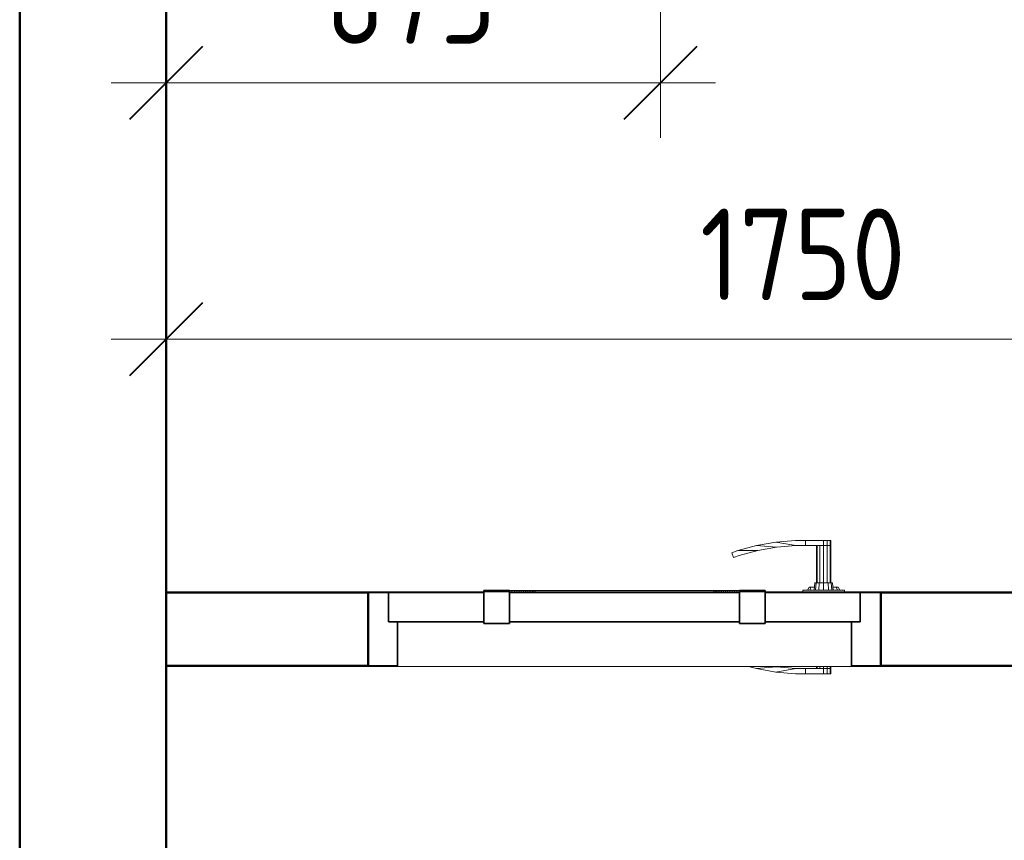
# Model space of a CAD drawing. Header units: millimetres. Extents: x -121 to 18014, y 1231 to 43166.
# Tile 9 of 49: x 7214 to 8559, y 40838 to 41957. Entities that reach past the tile are written whole.
import ezdxf

# ---------------------------------------------------------------- set-up
doc = ezdxf.new("R2010")
doc.units = ezdxf.units.MM
for name, color, linetype, lineweight in [('A-____-____-DIMS', 211, 'Continuous', 9), ('A-____-____-DIMS-50', 211, 'Continuous', 9), ('A-DOOR-____-MCUT', 31, 'Continuous', 35), ('A-DOOR-____-OTLN', 31, 'Continuous', 20), ('A-GENM-____-MCUT', 13, 'Continuous', 50), ('A-GENM-____-OTLN', 13, 'Continuous', 20), ('A-WALL-____-MCUT', 113, 'Continuous', 50), ('A-WALL-____-OTLN', 113, 'Continuous', 20)]:
    doc.layers.add(name, color=color, linetype=linetype, lineweight=lineweight)
doc.styles.add('GOST Common_1', font='GOST_Common.ttf', dxfattribs={"width": 0.9, "height": 125})
doc.dimstyles.new('ADSK_Основной_2_5_мм', dxfattribs={"dimscale": 304.8, "dimtxt": 0.412449, "dimasz": 0.328084, "dimexe": 0.246063, "dimexo": 0.000807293, "dimgap": 0.049213, "dimtad": 1, "dimdec": 0, "dimlfac": 304.8, "dimdsep": 46, "dimtxsty": 'GOST Common_1', "dimblk1": 'OBLIQUE', "dimblk2": 'OBLIQUE', "dimsah": 1, "dimcen": 0.09, "dimdle": 0.246063, "dimazin": 2, "dimtfac": 1, "dimtdec": 4, "dimtix": 1, "dimtmove": 0, "dimatfit": 3, "dimfxl": 1, "dimtvp": 1, "dimtolj": 1, "dimtzin": 0, "dimlwd": 20, "dimlwe": 20, "dimarcsym": 2})

# ---------------------------------------------------------------- blocks, each defined once
blk = doc.blocks.new('Прямая форма - 83 new-608956-В_Этаж 02_Канализация')
at = {"layer": 'A-DOOR-____-MCUT', "color": 9}
for p, q in [((-322, 0), (-350, 0)), ((-350, 0), (-350, -100)), ((-192, 0), (-322, 0)), ((-322, 0), (-322, -40)), ((-322, -40), (-322, 0)), ((-157, 2.5), (-192, 2.5)), ((-192, 2.5), (-192, -42.5)), ((-192, -40), (-192, 0)), ((-157, -42.5), (-157, 2.5)), ((157, 0), (-157, 0)), ((-157, 0), (-157, -40)), ((192, 2.5), (157, 2.5)), ((157, 2.5), (157, -42.5)), ((157, -40), (157, 0)), ((192, -42.5), (192, 2.5)), ((322, 0), (192, 0)), ((192, 0), (192, -40)), ((322, -40), (322, 0)), ((350, 0), (322, 0)), ((322, 0), (322, -40)), ((350, -100), (350, 0)), ((-322, -40), (-192, -40)), ((-310, -40), (-322, -40)), ((-310, -100), (-310, -40)), ((-157, -40), (157, -40)), ((192, -40), (322, -40)), ((310, -40), (310, -100)), ((322, -40), (310, -40)), ((-192, -42.5), (-157, -42.5)), ((157, -42.5), (192, -42.5)), ((-350, -100), (-310, -100)), ((310, -100), (350, -100))]:
    blk.add_line(p, q, dxfattribs=at)
at = {"layer": 'A-DOOR-____-OTLN', "color": 253}
for p, q in [((180.5, 64), (206.9, 68.7)), ((233.6, 71), (206.9, 68.7)), ((206.9, 68.7), (233.9, 64)), ((247, 71), (233.6, 71)), ((247, 64), (247, 71)), ((247, 71), (272, 71)), ((247, 64), (247, 71)), ((272, 71), (277, 71)), ((272, 64), (272, 71)), ((277, 71), (280.7, 71)), ((277, 64), (277, 71)), ((280.7, 71), (282, 71)), ((280.7, 64), (280.7, 71)), ((282, 64), (282, 71)), ((146.5, 54.1), (154.6, 57.1)), ((148.8, 47.5), (146.5, 54.1)), ((154.6, 57.1), (180.5, 64)), ((154.6, 57.1), (182, 57.2)), ((182, 57.2), (156.7, 50.4)), ((180.5, 64), (207.8, 61.7)), ((207.8, 61.7), (182, 57.2)), ((207.8, 61.7), (233.9, 64)), ((233.9, 64), (247, 64)), ((272, 64), (247, 64)), ((262, 13), (262, 64)), ((263.3, 64), (263.3, 13)), ((267, 64), (267, 13)), ((272, 13), (272, 64)), ((277, 64), (272, 64)), ((277, 64), (272, 64)), ((277, 13), (277, 64)), ((277, 64), (280.7, 64)), ((280.7, 64), (277, 64)), ((280.7, 64), (282, 64)), ((280.7, 13), (280.7, 64)), ((282, 64), (280.7, 64)), ((282, 13), (282, 64)), ((156.7, 50.4), (148.8, 47.5)), ((-157, 2.5), (-153.6, 2.5)), ((-153.6, 2.5), (-150.3, 2.5)), ((-153.6, 1), (-153.6, 2.5)), ((-150.3, 2.5), (-147, 2.5)), ((-150.3, 1), (-150.3, 2.5)), ((-147, 2.5), (-143.9, 2.5)), ((-147, 1), (-147, 2.5)), ((-143.9, 2.5), (-140.9, 2.5)), ((-143.9, 1), (-143.9, 2.5)), ((-140.9, 2.5), (-138, 2.5)), ((-140.9, 1), (-140.9, 2.5)), ((-138, 2.5), (-135.3, 2.5)), ((-138, 1), (-138, 2.5)), ((-135.3, 2.5), (-132.7, 2.5)), ((-135.3, 1), (-135.3, 2.5)), ((-132.7, 2.5), (-130.3, 2.5)), ((-132.7, 1), (-132.7, 2.5)), ((-130.3, 2.5), (-127.9, 2.5)), ((-130.3, 1), (-130.3, 2.5)), ((-127.9, 2.5), (-125.8, 2.5)), ((-127.9, 1), (-127.9, 2.5)), ((-125.8, 2.5), (-123.8, 2.5)), ((-125.8, 1), (-125.8, 2.5)), ((-123.8, 2.5), (-122, 2.5)), ((-123.8, 1), (-123.8, 2.5)), ((-122, 2.5), (0, 2.5)), ((-122, 1), (-122, 2.5)), ((0, 2.5), (122, 2.5)), ((122, 2.5), (123.8, 2.5)), ((122, 1), (122, 2.5)), ((123.8, 2.5), (125.8, 2.5)), ((123.8, 1), (123.8, 2.5)), ((125.8, 2.5), (127.9, 2.5)), ((125.8, 1), (125.8, 2.5)), ((127.9, 2.5), (130.3, 2.5)), ((127.9, 1), (127.9, 2.5)), ((130.3, 2.5), (132.7, 2.5)), ((130.3, 1), (130.3, 2.5)), ((132.7, 2.5), (135.3, 2.5)), ((132.7, 1), (132.7, 2.5)), ((135.3, 2.5), (138, 2.5)), ((135.3, 1), (135.3, 2.5)), ((138, 2.5), (140.9, 2.5)), ((138, 1), (138, 2.5)), ((140.9, 2.5), (143.9, 2.5)), ((140.9, 1), (140.9, 2.5)), ((143.9, 2.5), (147, 2.5)), ((143.9, 1), (143.9, 2.5)), ((147, 2.5), (150.3, 2.5)), ((147, 1), (147, 2.5)), ((150.3, 2.5), (153.6, 2.5)), ((150.3, 1), (150.3, 2.5)), ((153.6, 2.5), (157, 2.5)), ((153.6, 1), (153.6, 2.5)), ((300.5, 3), (243.5, 3)), ((243.5, 3), (243.5, 1)), ((250, 3), (252, 7)), ((254.7, 7), (252, 7)), ((252.9, 3), (254.7, 7)), ((254.7, 7), (259.4, 7)), ((259, 3), (260, 13)), ((261.6, 13), (260, 13)), ((260.7, 3), (261.6, 13)), ((261.6, 13), (266, 13)), ((266, 13), (265.5, 3)), ((266, 13), (272, 13)), ((272, 13), (278, 13)), ((272, 13), (272, 3)), ((278, 13), (282.4, 13)), ((278, 13), (278.5, 3)), ((282.4, 13), (284, 13)), ((282.4, 13), (283.3, 3)), ((284, 13), (285, 3)), ((284.6, 7), (289.3, 7)), ((289.3, 7), (292, 7)), ((289.3, 7), (291.1, 3)), ((292, 7), (294, 3)), ((300.5, 1), (300.5, 3)), ((180.5, -104), (169.3, -101)), ((207.8, -101.7), (180.5, -104)), ((180.5, -104), (206.9, -108.7)), ((203.7, -101), (207.8, -101.7)), ((233.9, -104), (206.9, -108.7)), ((207.8, -101.7), (233.9, -104)), ((247, -104), (233.9, -104)), ((247, -104), (272, -104)), ((247, -111), (247, -104)), ((247, -111), (247, -104)), ((262, -104), (262, -101)), ((263.3, -101), (263.3, -104)), ((267, -101), (267, -104)), ((272, -104), (272, -101)), ((272, -104), (277, -104)), ((272, -111), (272, -104)), ((277, -104), (272, -104)), ((277, -104), (277, -101)), ((277, -104), (280.7, -104)), ((277, -111), (277, -104)), ((280.7, -104), (277, -104)), ((280.7, -104), (280.7, -101)), ((280.7, -104), (282, -104)), ((280.7, -111), (280.7, -104)), ((282, -104), (280.7, -104)), ((282, -104), (282, -101)), ((282, -111), (282, -104)), ((206.9, -108.7), (233.6, -111)), ((233.6, -111), (247, -111)), ((272, -111), (247, -111)), ((277, -111), (272, -111)), ((280.7, -111), (277, -111)), ((282, -111), (280.7, -111))]:
    blk.add_line(p, q, dxfattribs=at)
blk = doc.blocks.new('Прямая форма - DOO - 010-609562-В_Этаж 02_Канализация')
blk.add_blockref('Прямая форма - 83 new-608956-В_Этаж 02_Канализация', (350, 0))
blk = doc.blocks.new('Прямая форма - 83 new-609584-В_Этаж 02_Канализация')
at = {"layer": 'A-WALL-____-MCUT', "color": 53}
for p, q in [((475.8, 0), (200, 0)), ((200, 0), (200, -100)), ((475.8, -100), (475.8, 0)), ((2703, 0), (1175.8, 0)), ((1175.8, 0), (1175.8, -100)), ((200, -100), (475.8, -100)), ((1175.8, -100), (3500, -100))]:
    blk.add_line(p, q, dxfattribs=at)
blk = doc.blocks.new('Прямая форма - SW - 005-609585-В_Этаж 02_Канализация')
blk.add_blockref('Прямая форма - 83 new-609584-В_Этаж 02_Канализация', (0, 0))
blk = doc.blocks.new('Family - DOO - 010-609587-В_Этаж 02_Канализация')
at = {"layer": 'A-GENM-____-MCUT', "lineweight": 9}
for p, q in [((350, 1), (-350, 1)), ((-350, 1), (-350, -101)), ((350, -101), (350, 1)), ((-350, -101), (350, -101))]:
    blk.add_line(p, q, dxfattribs=at)
blk = doc.blocks.new('Прямая форма - 83 new-610258-В_Этаж 02_Канализация')
at = {"layer": 'A-WALL-____-MCUT', "color": 53}
for p, q in [((7000, 0), (4620, 0)), ((4620, -200), (7000, -200))]:
    blk.add_line(p, q, dxfattribs=at)
blk = doc.blocks.new('Прямая форма - SW - 008-610259-В_Этаж 02_Канализация')
blk.add_blockref('Прямая форма - 83 new-610258-В_Этаж 02_Канализация', (0, 0))
blk = doc.blocks.new('83 new_ifc_RVT-1-В_Этаж 02_Канализация')
at = {"layer": 'A-DOOR-____-OTLN', "color": 253, "lineweight": 20}
blk.add_blockref('Прямая форма - DOO - 010-609562-В_Этаж 02_Канализация', (21386.1, 41175.8), dxfattribs=at)
at = {"layer": 'A-GENM-____-OTLN', "color": 253, "lineweight": 20}
blk.add_blockref('Family - DOO - 010-609587-В_Этаж 02_Канализация', (21736.1, 41175.8), dxfattribs=at)
at = {"layer": 'A-WALL-____-OTLN', "color": 253, "lineweight": 20, "rotation": 90}
blk.add_blockref('Прямая форма - SW - 008-610259-В_Этаж 02_Канализация', (20910.3, 35475.8), dxfattribs=at)
at = {"layer": 'A-WALL-____-OTLN', "color": 253, "lineweight": 20}
blk.add_blockref('Прямая форма - SW - 005-609585-В_Этаж 02_Канализация', (20910.3, 41175.8), dxfattribs=at)
blk = doc.blocks.new('DIMBLOCK1-В_Этаж 02_Канализация')
at = {"layer": 'A-____-____-DIMS-50', "lineweight": 20}
for p, q in [((8089.4, 41871.4), (8089.4, 42309.7)), ((7414.4, 41871.4), (7414.4, 41946.4)), ((7339.4, 41871.4), (8164.4, 41871.4)), ((7414.4, 41871.4), (7414.4, 41867.1)), ((8089.4, 41871.4), (8089.4, 41796.4))]:
    blk.add_line(p, q, dxfattribs=at)
at = {"layer": 'A-____-____-DIMS-50', "lineweight": 40}
for p, q in [((7414.4, 41871.4), (7464.4, 41921.4)), ((8089.4, 41871.4), (8139.4, 41921.4)), ((7414.4, 41871.4), (7364.4, 41821.4)), ((8089.4, 41871.4), (8039.4, 41821.4))]:
    blk.add_line(p, q, dxfattribs=at)
at = {"layer": 'A-____-____-DIMS-50', "color": 0, "lineweight": 20, "insert": (7633.7, 42049.7), "char_height": 125, "width": 283.816, "attachment_point": 1, "line_spacing_factor": 1.022761, "style": 'GOST Common_1'}
blk.add_mtext('675', dxfattribs=at)
blk = doc.blocks.new('_Oblique')
at = {"color": 0, "linetype": 'ByBlock', "lineweight": -2}
blk.add_line((-0.5, -0.5), (0.5, 0.5), dxfattribs=at)
blk = doc.blocks.new('DIMBLOCK2-В_Этаж 02_Канализация')
at = {"layer": 'A-____-____-DIMS-50', "lineweight": 20}
for p, q in [((9164.4, 41521.4), (9164.4, 41840.8)), ((7414.4, 41521.4), (7414.4, 41596.4)), ((7339.4, 41521.4), (9239.4, 41521.4)), ((7414.4, 41521.4), (7414.4, 41517.1)), ((9164.4, 41521.4), (9164.4, 41446.4))]:
    blk.add_line(p, q, dxfattribs=at)
at = {"layer": 'A-____-____-DIMS-50', "lineweight": 40}
for p, q in [((7414.4, 41521.4), (7464.4, 41571.4)), ((9164.4, 41521.4), (9214.4, 41571.4)), ((7414.4, 41521.4), (7364.4, 41471.4)), ((9164.4, 41521.4), (9114.4, 41471.4))]:
    blk.add_line(p, q, dxfattribs=at)
at = {"layer": 'A-____-____-DIMS-50', "color": 0, "lineweight": 20, "insert": (8143.5, 41699.7), "char_height": 125, "width": 350.296, "attachment_point": 1, "line_spacing_factor": 1.022761, "style": 'GOST Common_1'}
blk.add_mtext('1750', dxfattribs=at)

msp = doc.modelspace()

# ---------------------------------------------------------------- block references
at = {"lineweight": 9}
msp.add_blockref('83 new_ifc_RVT-1-В_Этаж 02_Канализация', (-13695.8693, 0), dxfattribs=at)

# ---------------------------------------------------------------- dimensions: what is measured, and where the dimension line sits
at = {"layer": 'A-____-____-DIMS', "lineweight": 20}
for base, p1, p2, override, picture, middle in [((8089.4141, 41871.3915), (7414.4141, 41942.1021), (8089.4141, 42384.744), {"dimpost": '<>', "dimfxl": 807.190683}, 'DIMBLOCK1-В_Этаж 02_Канализация', (7751.9141, 41948.8915)), ((9164.4141, 41521.3915), (7414.4141, 41592.1021), (9164.4141, 41915.8309), {"dimpost": '<>', "dimfxl": 1779.691072}, 'DIMBLOCK2-В_Этаж 02_Канализация', (8289.4141, 41598.8915))]:
    dim = msp.add_linear_dim(base=base, p1=p1, p2=p2, dimstyle='ADSK_Основной_2_5_мм', override=override, dxfattribs=at)
    dim.commit()
    dim.dimension.update_dxf_attribs({"geometry": picture, "text_midpoint": middle})

doc.saveas('drawing.dxf')
